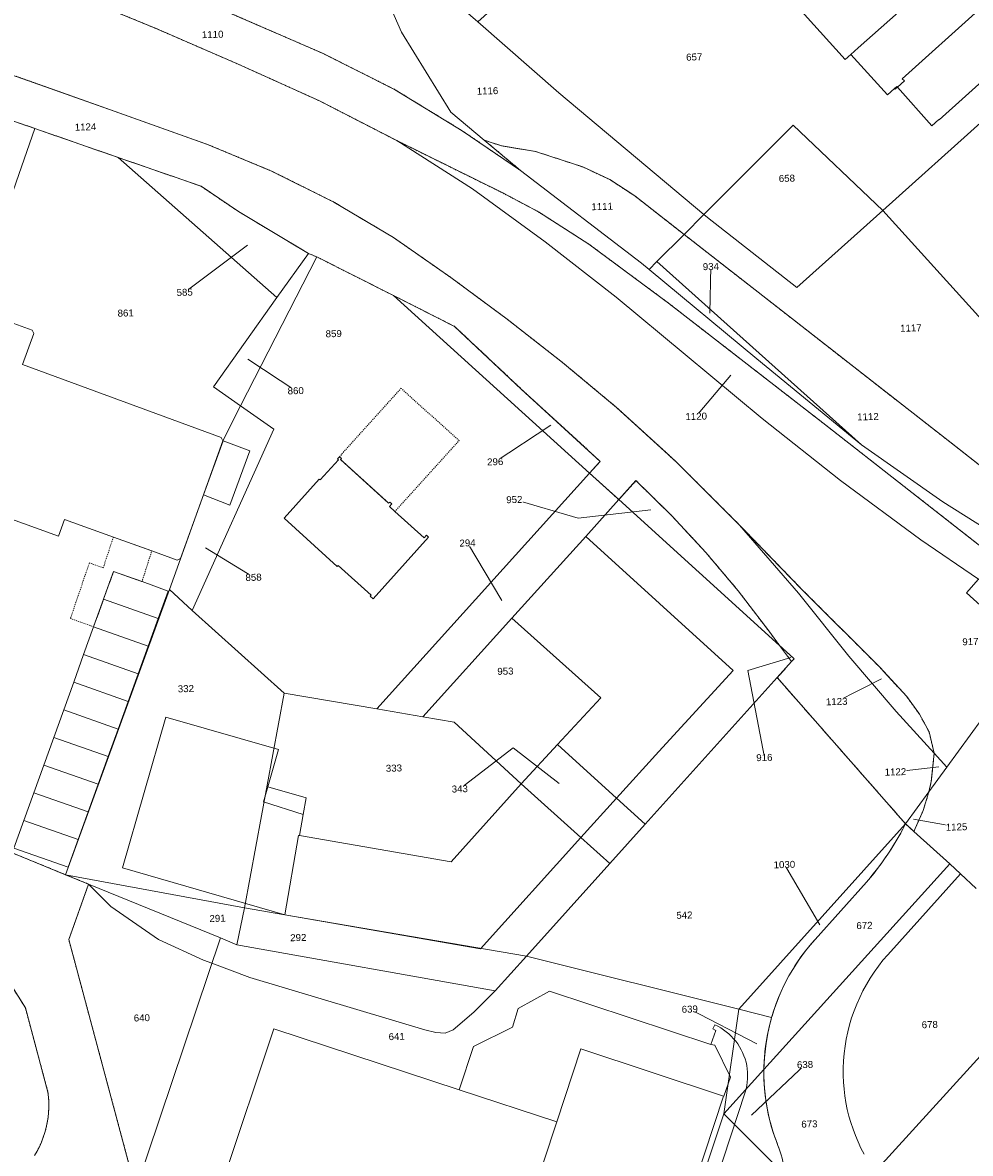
# Model space of a CAD drawing. Header units: millimetres. Extents: x -191 to 81095, y -508122 to 28741.
# Tile 19 of 251: x 4319 to 4415, y 9711 to 9825. Entities that reach past the tile are written whole.
import ezdxf

# ---------------------------------------------------------------- set-up
doc = ezdxf.new("R2010")
doc.units = ezdxf.units.MM
for name, pattern in [('VE22-087 DB - VST Hervest-Dorsten ALK VA2736$0$1', [0]), ('VE22-087 DB - VST Hervest-Dorsten ALK VA2736$0$2', [0.16, 0.06, -0.1]), ('VE22-087 DB - VST Hervest-Dorsten ALK VA2736$0$3', [0.26, 0.11, -0.15])]:
    doc.linetypes.add(name, pattern=pattern)
for name, color, linetype, lineweight in [('VE22-087 DB - VST Hervest-Dorsten ALK VA2736$0$AX_Bauteil', 7, 'VE22-087 DB - VST Hervest-Dorsten ALK VA2736$0$1', 18), ('VE22-087 DB - VST Hervest-Dorsten ALK VA2736$0$AX_Flurstueck', 9, 'VE22-087 DB - VST Hervest-Dorsten ALK VA2736$0$1', 18), ('VE22-087 DB - VST Hervest-Dorsten ALK VA2736$0$AX_Gebaeude', 7, 'VE22-087 DB - VST Hervest-Dorsten ALK VA2736$0$1', 18), ('VE22-087 DB - VST Hervest-Dorsten ALK VA2736$0$AX_IndustrieUndGewerbeflaeche', 7, 'VE22-087 DB - VST Hervest-Dorsten ALK VA2736$0$1', 18), ('VE22-087 DB - VST Hervest-Dorsten ALK VA2736$0$AX_Platz', 7, 'VE22-087 DB - VST Hervest-Dorsten ALK VA2736$0$1', 18), ('VE22-087 DB - VST Hervest-Dorsten ALK VA2736$0$AX_SonstigesBauwerkOderSonstigeEinrichtung', 7, 'VE22-087 DB - VST Hervest-Dorsten ALK VA2736$0$1', 18), ('VE22-087 DB - VST Hervest-Dorsten ALK VA2736$0$AX_SportFreizeitUndErholungsflaeche', 7, 'VE22-087 DB - VST Hervest-Dorsten ALK VA2736$0$1', 18), ('VE22-087 DB - VST Hervest-Dorsten ALK VA2736$0$AX_Strassenverkehr', 7, 'VE22-087 DB - VST Hervest-Dorsten ALK VA2736$0$1', 18), ('VE22-087 DB - VST Hervest-Dorsten ALK VA2736$0$AX_Vegetationsmerkmal', 7, 'VE22-087 DB - VST Hervest-Dorsten ALK VA2736$0$1', 18), ('VE22-087 DB - VST Hervest-Dorsten ALK VA2736$0$AX_Weg', 7, 'VE22-087 DB - VST Hervest-Dorsten ALK VA2736$0$1', 18), ('VE22-087 DB - VST Hervest-Dorsten ALK VA2736$0$AX_Wohnbauflaeche', 7, 'VE22-087 DB - VST Hervest-Dorsten ALK VA2736$0$1', 18), ('VE22-087 DB - VST Hervest-Dorsten ALK VA2736$0$Flurgrenzen', 9, 'VE22-087 DB - VST Hervest-Dorsten ALK VA2736$0$1', 18)]:
    doc.layers.add(name, color=color, linetype=linetype, lineweight=lineweight)
doc.layers.add('XREF ALK Kataster', color=251, linetype='Continuous')
doc.styles.add('VE22-087 DB - VST Hervest-Dorsten ALK VA2736$0$0', font='arial.ttf')

# ---------------------------------------------------------------- blocks, each defined once
blk = doc.blocks.new('VE22-087 DB - VST Hervest-Dorsten ALK VA2736')
at = {"layer": 'VE22-087 DB - VST Hervest-Dorsten ALK VA2736$0$AX_Bauteil', "color": 7, "linetype": 'VE22-087 DB - VST Hervest-Dorsten ALK VA2736$0$1', "lineweight": 13, "ltscale": 0.5}
blk.add_polyline3d([(4407.17, 9818.69, 0), (4406.95, 9818.49, 0), (4407.02, 9818.41, 0), (4407.24, 9818.61, 0)], close=True, dxfattribs=at)
at = {"layer": 'VE22-087 DB - VST Hervest-Dorsten ALK VA2736$0$AX_Flurstueck', "linetype": 'VE22-087 DB - VST Hervest-Dorsten ALK VA2736$0$1', "lineweight": 13, "ltscale": 0.5}
for points in [[(4298.11, 9826.74, 0), (4308.51, 9823.18, 0), (4317.94, 9819.88, 0), (4328.3, 9816.22, 0), (4337.71, 9812.85, 0), (4344.16, 9810.17, 0), (4350.44, 9807.04, 0), (4356.46, 9803.46, 0), (4362.23, 9799.44, 0), (4367.92, 9795.23, 0), (4373.49, 9790.87, 0), (4378.93, 9786.35, 0), (4384.89, 9780.91, 0), (4391.33, 9774.49, 0), (4397.62, 9768, 0), (4405.46, 9760.16, 0), (4408.18, 9757.2, 0), (4409.47, 9755.42, 0), (4410.43, 9753.64, 0), (4410.95, 9751.49, 0), (4412.23, 9750.08, 0), (4422.81, 9764.6, 0)], [(4420.12, 9762.3, 0), (4414.19, 9767.67, 0), (4415.43, 9769.04, 0), (4409.61, 9772.99, 0), (4401.52, 9778.97, 0), (4393.61, 9785.23, 0), (4385.86, 9791.67, 0), (4378.88, 9797.45, 0), (4371.74, 9803.04, 0), (4364.42, 9808.38, 0), (4356.77, 9813.24, 0), (4348.98, 9817.25, 0), (4340.78, 9820.95, 0), (4332.52, 9824.53, 0), (4325.35, 9827.51, 0)], [(4329.61, 9830.6, 0), (4349.28, 9822.05, 0), (4356.56, 9818.4, 0), (4363.36, 9814.24, 0), (4369.25, 9810.23, 0), (4365.6, 9813.28, 0), (4362.22, 9816.11, 0), (4357.26, 9824.16, 0), (4352.86, 9834.2, 0)], [(4325.35, 9827.51, 0), (4332.52, 9824.53, 0), (4340.78, 9820.95, 0), (4348.98, 9817.25, 0), (4356.77, 9813.24, 0), (4367.52, 9807.93, 0), (4371.06, 9806.06, 0), (4376.13, 9802.81, 0), (4384.18, 9796.85, 0), (4400.02, 9784.56, 0), (4415.82, 9772.21, 0)], [(4418.59, 9772.57, 0), (4411.82, 9776.82, 0), (4403.62, 9782.59, 0), (4393.06, 9791.23, 0), (4382.22, 9800.24, 0), (4381.43, 9800.9, 0), (4369.25, 9810.23, 0), (4363.36, 9814.24, 0), (4356.56, 9818.4, 0), (4349.28, 9822.05, 0), (4329.61, 9830.6, 0)], [(4310.98, 9817.7, 0), (4320.3, 9814.46, 0), (4328.69, 9811.54, 0), (4337.05, 9808.64, 0), (4340.83, 9806.08, 0), (4347.87, 9801.87, 0), (4348.71, 9801.52, 0), (4356.45, 9797.62, 0), (4362.61, 9794.51, 0), (4369.33, 9788.2, 0), (4377.29, 9780.91, 0), (4376.21, 9779.71, 0), (4379.15, 9777.05, 0), (4380.89, 9778.97, 0), (4384.5, 9775.43, 0), (4387.93, 9771.72, 0), (4391.19, 9767.87, 0), (4394.27, 9763.82, 0), (4395.36, 9762.36, 0), (4396.84, 9761.02, 0), (4396.58, 9760.73, 0), (4395.12, 9759.11, 0), (4408.07, 9744.37, 0), (4410.42, 9747.6, 0), (4410.66, 9748.64, 0), (4410.95, 9751.49, 0), (4407.12, 9755.7, 0), (4402.34, 9761.28, 0), (4397.28, 9767.61, 0), (4391.33, 9774.49, 0), (4384.89, 9780.91, 0), (4378.93, 9786.35, 0), (4373.49, 9790.87, 0), (4367.92, 9795.23, 0), (4362.23, 9799.44, 0), (4356.46, 9803.46, 0), (4350.44, 9807.04, 0), (4344.16, 9810.17, 0), (4337.71, 9812.85, 0), (4328.3, 9816.22, 0), (4317.94, 9819.88, 0)], [(4341.74, 9802.7, 0), (4335.4, 9797.95, 0)], [(4388.33, 9795.84, 0), (4388.44, 9800.55, 0)], [(4341.75, 9791.2, 0), (4346.59, 9788.03, 0)], [(4390.45, 9789.61, 0), (4386.96, 9785.45, 0)], [(4372.3, 9784.56, 0), (4366.69, 9780.87, 0)], [(4382.38, 9776.03, 0), (4375.05, 9775.2, 0), (4368.63, 9777.06, 0)], [(4337.49, 9772.18, 0), (4342.34, 9769.22, 0)], [(4367.38, 9766.87, 0), (4363.91, 9772.69, 0)], [(4422.81, 9764.6, 0), (4412.23, 9750.08, 0), (4410.42, 9747.6, 0), (4409.84, 9745.73, 0), (4408.91, 9743.61, 0), (4412.52, 9740.33, 0), (4413.61, 9739.32, 0), (4415.19, 9737.85, 0)], [(4396.49, 9761.13, 0), (4392.17, 9759.83, 0), (4393.83, 9751.06, 0)], [(4405.63, 9758.99, 0), (4401.12, 9756.7, 0)], [(4373.13, 9748.43, 0), (4368.52, 9752.04, 0), (4363.13, 9747.9, 0)], [(4411.4, 9750.11, 0), (4407.04, 9749.61, 0)], [(4408.86, 9744.84, 0), (4413.2, 9744.06, 0)], [(4330.32, 9708.08, 0), (4323.72, 9732.7, 0), (4325.71, 9738.3, 0), (4323.39, 9739.25, 0), (4311.38, 9744.16, 0), (4310.28, 9735.96, 0), (4313.92, 9734.44, 0), (4319.34, 9725.83, 0), (4321.62, 9717.32, 0), (4321.68, 9716.81, 0), (4321.71, 9716.3, 0), (4321.71, 9715.78, 0), (4321.68, 9715.27, 0), (4321.63, 9714.76, 0), (4321.55, 9714.26, 0), (4321.44, 9713.76, 0), (4321.31, 9713.26, 0), (4321.15, 9712.78, 0), (4320.96, 9712.3, 0), (4320.75, 9711.83, 0), (4320.52, 9711.38, 0), (4320.27, 9710.93, 0)], [(4403.89, 9711.08, 0), (4403.57, 9711.7, 0), (4403.28, 9712.32, 0), (4403.01, 9712.96, 0), (4402.77, 9713.6, 0), (4402.55, 9714.26, 0), (4402.36, 9714.92, 0), (4402.19, 9715.59, 0), (4402.05, 9716.27, 0), (4401.94, 9716.95, 0), (4401.86, 9717.64, 0), (4401.8, 9718.33, 0), (4401.77, 9719.02, 0), (4401.77, 9719.76, 0), (4401.81, 9720.49, 0), (4401.87, 9721.23, 0), (4401.96, 9721.96, 0), (4402.09, 9722.68, 0), (4402.24, 9723.4, 0), (4402.42, 9724.12, 0), (4402.63, 9724.82, 0), (4402.87, 9725.52, 0), (4403.14, 9726.21, 0), (4403.44, 9726.88, 0), (4403.77, 9727.54, 0), (4404.12, 9728.19, 0), (4404.5, 9728.82, 0), (4404.9, 9729.44, 0), (4405.33, 9730.04, 0), (4405.78, 9730.62, 0), (4406.26, 9731.18, 0), (4413.61, 9739.32, 0), (4412.52, 9740.33, 0), (4393.79, 9719.61, 0), (4393.79, 9718.95, 0), (4393.81, 9718.3, 0), (4393.85, 9717.65, 0), (4393.91, 9717, 0), (4394, 9716.35, 0), (4394.11, 9715.7, 0), (4394.24, 9715.06, 0), (4394.39, 9714.43, 0), (4394.56, 9713.8, 0), (4394.75, 9713.17, 0), (4394.97, 9712.55, 0), (4395.2, 9711.94, 0), (4395.32, 9711.63, 0), (4395.42, 9711.32, 0), (4395.52, 9711, 0)], [(4399.42, 9734.2, 0), (4395.85, 9740.27, 0)], [(4415.19, 9737.85, 0), (4413.61, 9739.32, 0), (4406.26, 9731.18, 0), (4405.78, 9730.62, 0), (4405.33, 9730.04, 0), (4404.9, 9729.44, 0), (4404.5, 9728.82, 0), (4404.12, 9728.19, 0), (4403.77, 9727.54, 0), (4403.44, 9726.88, 0), (4403.14, 9726.21, 0), (4402.87, 9725.52, 0), (4402.63, 9724.82, 0), (4402.42, 9724.12, 0), (4402.24, 9723.4, 0), (4402.09, 9722.68, 0), (4401.96, 9721.96, 0), (4401.87, 9721.23, 0), (4401.81, 9720.49, 0), (4401.77, 9719.76, 0), (4401.77, 9719.02, 0), (4401.8, 9718.33, 0), (4401.86, 9717.64, 0), (4401.94, 9716.95, 0), (4402.05, 9716.27, 0), (4402.19, 9715.59, 0), (4402.36, 9714.92, 0), (4402.55, 9714.26, 0), (4402.77, 9713.6, 0), (4403.01, 9712.96, 0), (4403.28, 9712.32, 0), (4403.57, 9711.7, 0), (4403.89, 9711.08, 0)], [(4404.99, 9709.33, 0), (4423.8, 9729.98, 0)], [(4320.27, 9710.93, 0), (4320.52, 9711.38, 0), (4320.75, 9711.83, 0), (4320.96, 9712.3, 0), (4321.15, 9712.78, 0), (4321.31, 9713.26, 0), (4321.44, 9713.76, 0), (4321.55, 9714.26, 0), (4321.63, 9714.76, 0), (4321.68, 9715.27, 0), (4321.71, 9715.78, 0), (4321.71, 9716.3, 0), (4321.68, 9716.81, 0), (4321.62, 9717.32, 0), (4319.34, 9725.83, 0), (4313.92, 9734.44, 0), (4310.28, 9735.96, 0), (4305.98, 9703.71, 0)], [(4375.7, 9672.93, 0), (4389.75, 9715.14, 0), (4391.25, 9725.7, 0), (4369.84, 9731.04, 0), (4366.69, 9727.54, 0), (4340.67, 9732.19, 0), (4339.01, 9732.87, 0), (4330.48, 9707.52, 0)], [(4393.07, 9722.2, 0), (4386.31, 9725.7, 0)], [(4392.52, 9715, 0), (4397.93, 9720.11, 0)], [(4395.87, 9709.03, 0), (4389.75, 9715.14, 0), (4375.7, 9672.93, 0)]]:
    blk.add_polyline3d(points, dxfattribs=at)
for points in [[(4385.98, 9844.09, 0), (4377.61, 9836.58, 0), (4364.95, 9825.21, 0), (4373.11, 9818.04, 0), (4387.74, 9805.8, 0), (4396.73, 9814.81, 0), (4405.76, 9806.2, 0), (4426.13, 9824.48, 0), (4410.69, 9842.44, 0), (4408.18, 9845.36, 0), (4406.82, 9848.87, 0), (4406.31, 9850.87, 0), (4394.23, 9851.5, 0)], [(4387.74, 9805.8, 0), (4373.11, 9818.04, 0), (4364.95, 9825.21, 0), (4360.26, 9829.32, 0), (4358.24, 9831.1, 0), (4355.43, 9833.69, 0), (4351.9, 9836.96, 0), (4352.86, 9834.2, 0), (4357.26, 9824.16, 0), (4362.22, 9816.11, 0), (4365.6, 9813.28, 0), (4367.34, 9812.71, 0), (4370.76, 9812.15, 0), (4375.54, 9810.58, 0), (4378.25, 9809.31, 0), (4380.77, 9807.66, 0), (4385.73, 9803.79, 0)], [(4436.61, 9812.75, 0), (4426.13, 9824.48, 0), (4405.76, 9806.2, 0), (4416.06, 9794.83, 0)], [(4294.33, 9771.75, 0), (4290.19, 9760.3, 0), (4287.81, 9753.74, 0), (4297.75, 9749.7, 0), (4320.3, 9814.46, 0), (4310.98, 9817.7, 0), (4306.76, 9806.07, 0)], [(4333.86, 9767.99, 0), (4339.25, 9782.98, 0), (4341.03, 9786.51, 0), (4338.29, 9788.43, 0), (4344.7, 9797.42, 0), (4328.69, 9811.54, 0), (4320.3, 9814.46, 0), (4297.75, 9749.7, 0), (4311.38, 9744.16, 0), (4323.39, 9739.25, 0)], [(4405.76, 9806.2, 0), (4396.73, 9814.81, 0), (4387.74, 9805.8, 0), (4388.1, 9805.49, 0), (4397.11, 9798.44, 0)], [(4417.52, 9767.62, 0), (4422.4, 9764.84, 0), (4422.81, 9764.6, 0), (4423.95, 9766.16, 0), (4421.4, 9767.97, 0), (4415.82, 9772.21, 0), (4400.02, 9784.56, 0), (4384.18, 9796.85, 0), (4376.13, 9802.81, 0), (4371.06, 9806.06, 0), (4367.52, 9807.93, 0), (4356.77, 9813.24, 0), (4364.42, 9808.38, 0), (4371.74, 9803.04, 0), (4378.88, 9797.45, 0), (4385.86, 9791.67, 0), (4393.61, 9785.23, 0), (4401.52, 9778.97, 0), (4409.61, 9772.99, 0), (4415.43, 9769.04, 0)], [(4375.54, 9810.58, 0), (4370.76, 9812.15, 0), (4367.34, 9812.71, 0), (4365.6, 9813.28, 0), (4369.25, 9810.23, 0), (4381.43, 9800.9, 0), (4382.22, 9800.24, 0), (4383, 9801.05, 0), (4385.73, 9803.79, 0), (4380.77, 9807.66, 0), (4378.25, 9809.31, 0)], [(4340.83, 9806.08, 0), (4337.05, 9808.64, 0), (4328.69, 9811.54, 0), (4344.7, 9797.42, 0), (4347.87, 9801.87, 0)], [(4427.64, 9782.04, 0), (4416.06, 9794.83, 0), (4405.76, 9806.2, 0), (4397.11, 9798.44, 0), (4388.1, 9805.49, 0), (4387.74, 9805.8, 0), (4385.73, 9803.79, 0), (4396.57, 9795.33, 0), (4412.35, 9783.01, 0), (4416.29, 9779.93, 0), (4419.34, 9777.32, 0), (4421.18, 9775.41, 0), (4423.44, 9777.89, 0)], [(4412.35, 9783.01, 0), (4396.57, 9795.33, 0), (4385.73, 9803.79, 0), (4383, 9801.05, 0), (4403.62, 9782.59, 0), (4411.82, 9776.82, 0), (4418.59, 9772.57, 0), (4421.18, 9775.41, 0), (4419.34, 9777.32, 0), (4416.29, 9779.93, 0)], [(4347.87, 9801.87, 0), (4344.7, 9797.42, 0), (4338.29, 9788.43, 0), (4341.03, 9786.51, 0), (4348.71, 9801.52, 0)], [(4356.45, 9797.62, 0), (4348.71, 9801.52, 0), (4341.03, 9786.51, 0), (4344.39, 9784.14, 0), (4336.15, 9765.88, 0), (4345.42, 9757.56, 0), (4354.77, 9755.96, 0), (4376.21, 9779.71, 0)], [(4403.62, 9782.59, 0), (4383, 9801.05, 0), (4382.22, 9800.24, 0), (4393.06, 9791.23, 0)], [(4369.33, 9788.2, 0), (4362.61, 9794.51, 0), (4356.45, 9797.62, 0), (4376.21, 9779.71, 0), (4377.29, 9780.91, 0)], [(4341.03, 9786.51, 0), (4339.25, 9782.98, 0), (4333.86, 9767.99, 0), (4336.15, 9765.88, 0), (4344.39, 9784.14, 0)], [(4375.82, 9773.35, 0), (4379.15, 9777.05, 0), (4376.21, 9779.71, 0), (4354.77, 9755.96, 0), (4359.42, 9755.15, 0), (4368.39, 9765.11, 0)], [(4384.5, 9775.43, 0), (4380.89, 9778.97, 0), (4379.15, 9777.05, 0), (4395.36, 9762.36, 0), (4394.27, 9763.82, 0), (4391.19, 9767.87, 0), (4387.93, 9771.72, 0)], [(4369.33, 9748.41, 0), (4372.99, 9752.38, 0), (4378.94, 9746.97, 0), (4381.83, 9744.35, 0), (4395.12, 9759.11, 0), (4396.58, 9760.73, 0), (4395.36, 9762.36, 0), (4379.15, 9777.05, 0), (4375.82, 9773.35, 0), (4368.39, 9765.11, 0), (4359.42, 9755.15, 0), (4362.57, 9754.61, 0)], [(4410.95, 9751.49, 0), (4410.43, 9753.64, 0), (4409.47, 9755.42, 0), (4408.18, 9757.2, 0), (4405.46, 9760.16, 0), (4397.62, 9768, 0), (4391.33, 9774.49, 0), (4397.28, 9767.61, 0), (4402.34, 9761.28, 0), (4407.12, 9755.7, 0)], [(4417.52, 9767.62, 0), (4415.43, 9769.04, 0), (4414.19, 9767.67, 0), (4420.12, 9762.3, 0), (4422.4, 9764.84, 0)], [(4336.15, 9765.88, 0), (4333.86, 9767.99, 0), (4323.39, 9739.25, 0), (4341.43, 9735.91, 0), (4345.42, 9757.56, 0)], [(4396.84, 9761.02, 0), (4395.36, 9762.36, 0), (4396.58, 9760.73, 0)], [(4381.83, 9744.35, 0), (4378.25, 9740.36, 0), (4369.84, 9731.04, 0), (4391.25, 9725.7, 0), (4408.07, 9744.37, 0), (4395.12, 9759.11, 0)], [(4345.42, 9757.56, 0), (4341.43, 9735.91, 0), (4345.49, 9735.21, 0), (4369.84, 9731.04, 0), (4378.25, 9740.36, 0), (4375.34, 9742.98, 0), (4369.33, 9748.41, 0), (4362.57, 9754.61, 0), (4359.42, 9755.15, 0), (4354.77, 9755.96, 0)], [(4378.94, 9746.97, 0), (4372.99, 9752.38, 0), (4369.33, 9748.41, 0), (4375.34, 9742.98, 0), (4378.25, 9740.36, 0), (4381.83, 9744.35, 0)], [(4410.95, 9751.49, 0), (4410.66, 9748.64, 0), (4410.42, 9747.6, 0), (4412.23, 9750.08, 0)], [(4410.42, 9747.6, 0), (4408.07, 9744.37, 0), (4408.91, 9743.61, 0), (4409.84, 9745.73, 0)], [(4406.28, 9741.32, 0), (4406.6, 9741.81, 0), (4406.92, 9742.31, 0), (4407.22, 9742.82, 0), (4407.52, 9743.33, 0), (4407.8, 9743.85, 0), (4408.07, 9744.37, 0), (4391.25, 9725.7, 0), (4394.56, 9724.87, 0), (4394.79, 9725.59, 0), (4395.04, 9726.3, 0), (4395.32, 9727.01, 0), (4395.62, 9727.7, 0), (4395.95, 9728.38, 0), (4396.31, 9729.04, 0), (4396.69, 9729.7, 0), (4397.09, 9730.34, 0), (4397.52, 9730.96, 0), (4397.97, 9731.56, 0), (4398.44, 9732.15, 0), (4398.94, 9732.72, 0), (4404.14, 9738.5, 0), (4404.52, 9738.96, 0), (4404.89, 9739.41, 0), (4405.25, 9739.88, 0), (4405.6, 9740.35, 0), (4405.94, 9740.83, 0)], [(4398.94, 9732.72, 0), (4398.44, 9732.15, 0), (4397.97, 9731.56, 0), (4397.52, 9730.96, 0), (4397.09, 9730.34, 0), (4396.69, 9729.7, 0), (4396.31, 9729.04, 0), (4395.95, 9728.38, 0), (4395.62, 9727.7, 0), (4395.32, 9727.01, 0), (4395.04, 9726.3, 0), (4394.79, 9725.59, 0), (4394.56, 9724.87, 0), (4394.41, 9724.3, 0), (4394.27, 9723.72, 0), (4394.15, 9723.14, 0), (4394.05, 9722.56, 0), (4393.96, 9721.97, 0), (4393.89, 9721.38, 0), (4393.84, 9720.79, 0), (4393.81, 9720.2, 0), (4393.79, 9719.61, 0), (4412.52, 9740.33, 0), (4408.91, 9743.61, 0), (4408.07, 9744.37, 0), (4407.8, 9743.85, 0), (4407.52, 9743.33, 0), (4407.22, 9742.82, 0), (4406.92, 9742.31, 0), (4406.6, 9741.81, 0), (4406.28, 9741.32, 0), (4405.94, 9740.83, 0), (4405.6, 9740.35, 0), (4405.25, 9739.88, 0), (4404.89, 9739.41, 0), (4404.52, 9738.96, 0), (4404.14, 9738.5, 0)], [(4325.71, 9738.3, 0), (4339.01, 9732.87, 0), (4340.67, 9732.19, 0), (4341.43, 9735.91, 0), (4323.39, 9739.25, 0)], [(4339.01, 9732.87, 0), (4325.71, 9738.3, 0), (4323.72, 9732.7, 0), (4330.32, 9708.08, 0), (4330.37, 9707.89, 0), (4330.43, 9707.71, 0), (4330.48, 9707.52, 0)], [(4345.49, 9735.21, 0), (4341.43, 9735.91, 0), (4340.67, 9732.19, 0), (4366.69, 9727.54, 0), (4369.84, 9731.04, 0)], [(4433.06, 9721.6, 0), (4429.99, 9724.35, 0), (4423.8, 9729.98, 0), (4404.99, 9709.33, 0), (4405.27, 9708.94, 0), (4405.57, 9708.57, 0), (4405.87, 9708.2, 0), (4406.18, 9707.84, 0), (4406.5, 9707.48, 0), (4406.83, 9707.14, 0), (4416.31, 9697.58, 0), (4435.99, 9718.92, 0), (4433.76, 9720.97, 0)], [(4394.56, 9724.87, 0), (4391.25, 9725.7, 0), (4389.75, 9715.14, 0), (4393.79, 9719.61, 0), (4393.81, 9720.2, 0), (4393.84, 9720.79, 0), (4393.89, 9721.38, 0), (4393.96, 9721.97, 0), (4394.05, 9722.56, 0), (4394.15, 9723.14, 0), (4394.27, 9723.72, 0), (4394.41, 9724.3, 0)], [(4395.87, 9709.03, 0), (4395.84, 9709.36, 0), (4395.8, 9709.7, 0), (4395.75, 9710.02, 0), (4395.68, 9710.35, 0), (4395.61, 9710.68, 0), (4395.52, 9711, 0), (4395.42, 9711.32, 0), (4395.32, 9711.63, 0), (4395.2, 9711.94, 0), (4394.97, 9712.55, 0), (4394.75, 9713.17, 0), (4394.56, 9713.8, 0), (4394.39, 9714.43, 0), (4394.24, 9715.06, 0), (4394.11, 9715.7, 0), (4394, 9716.35, 0), (4393.91, 9717, 0), (4393.85, 9717.65, 0), (4393.81, 9718.3, 0), (4393.79, 9718.95, 0), (4393.79, 9719.61, 0), (4389.75, 9715.14, 0)]]:
    blk.add_polyline3d(points, close=True, dxfattribs=at)
at = {"layer": 'VE22-087 DB - VST Hervest-Dorsten ALK VA2736$0$AX_Gebaeude', "color": 7, "linetype": 'VE22-087 DB - VST Hervest-Dorsten ALK VA2736$0$1', "lineweight": 13, "ltscale": 0.5}
for points in [[(4406.32, 9834.84, 0), (4403.77, 9837.69, 0), (4394.72, 9829.49, 0), (4401.99, 9821.41, 0), (4402.56, 9821.93, 0), (4403.29, 9822.59, 0), (4411.1, 9829.55, 0), (4410.89, 9829.78, 0), (4408.43, 9832.5, 0), (4412.32, 9836.03, 0), (4411.05, 9837.44, 0), (4409.32, 9837.54, 0)], [(4406.95, 9818.49, 0), (4407.02, 9818.41, 0), (4407.24, 9818.61, 0), (4407.94, 9819.25, 0), (4407.73, 9819.48, 0), (4415.43, 9826.39, 0), (4415.22, 9826.63, 0), (4411.71, 9830.52, 0), (4410.89, 9829.78, 0), (4411.1, 9829.55, 0), (4403.29, 9822.59, 0), (4402.56, 9821.93, 0), (4406.23, 9817.85, 0)], [(4407.94, 9819.25, 0), (4407.24, 9818.61, 0), (4410.72, 9814.72, 0), (4411.42, 9815.36, 0), (4411.46, 9815.32, 0), (4420.07, 9823.1, 0), (4416.14, 9827.45, 0), (4415.22, 9826.63, 0), (4415.43, 9826.39, 0), (4407.73, 9819.48, 0)], [(4339.27, 9782.97, 0), (4337.29, 9777.52, 0), (4339.95, 9776.49, 0), (4341.95, 9781.98, 0)], [(4351.22, 9781.19, 0), (4351, 9781.38, 0), (4350.79, 9781.15, 0), (4350.89, 9781.07, 0), (4349.06, 9779.04, 0), (4348.97, 9779.12, 0), (4345.42, 9775.17, 0), (4350.78, 9770.3, 0), (4350.88, 9770.41, 0), (4354.18, 9767.42, 0), (4354.09, 9767.31, 0), (4354.39, 9767.04, 0), (4359.98, 9773.28, 0), (4359.77, 9773.46, 0), (4359.53, 9773.19, 0), (4356.59, 9775.85, 0), (4356.04, 9776.35, 0), (4356.28, 9776.62, 0), (4356.07, 9776.81, 0), (4355.96, 9776.7, 0), (4351.12, 9781.1, 0)], [(4333.72, 9767.84, 0), (4331.1, 9768.79, 0), (4328.23, 9769.82, 0), (4327.23, 9767.03, 0), (4332.71, 9765.06, 0)], [(4327.23, 9767.03, 0), (4326.22, 9764.24, 0), (4331.71, 9762.29, 0), (4332.71, 9765.06, 0)], [(4326.22, 9764.24, 0), (4325.21, 9761.45, 0), (4330.7, 9759.51, 0), (4331.71, 9762.29, 0)], [(4325.21, 9761.45, 0), (4324.21, 9758.65, 0), (4329.69, 9756.72, 0), (4330.7, 9759.51, 0)], [(4324.21, 9758.65, 0), (4323.21, 9755.87, 0), (4328.69, 9753.93, 0), (4329.69, 9756.72, 0)], [(4323.21, 9755.87, 0), (4322.2, 9753.08, 0), (4327.68, 9751.15, 0), (4328.69, 9753.93, 0)], [(4322.2, 9753.08, 0), (4321.19, 9750.29, 0), (4326.67, 9748.37, 0), (4327.68, 9751.15, 0)], [(4372.99, 9752.38, 0), (4369.33, 9748.41, 0), (4375.34, 9742.98, 0), (4378.94, 9746.97, 0)], [(4321.19, 9750.29, 0), (4320.19, 9747.5, 0), (4325.67, 9745.59, 0), (4326.67, 9748.37, 0)], [(4320.19, 9747.5, 0), (4319.18, 9744.71, 0), (4324.66, 9742.81, 0), (4325.67, 9745.59, 0)], [(4343.78, 9748.09, 0), (4343.34, 9746.58, 0), (4347.33, 9745.3, 0), (4347.63, 9747.01, 0)], [(4319.18, 9744.71, 0), (4318.17, 9741.92, 0), (4323.65, 9740.02, 0), (4324.66, 9742.81, 0)], [(4372.92, 9714.35, 0), (4368.95, 9702.33, 0), (4366.75, 9695.67, 0), (4362.65, 9683.27, 0), (4377.14, 9678.4, 0), (4377.43, 9679.27, 0), (4377.31, 9679.31, 0), (4389.7, 9716.93, 0), (4375.33, 9721.71, 0)]]:
    blk.add_polyline3d(points, close=True, dxfattribs=at)
blk.add_polyline3d([(4388.94, 9708.33, 0), (4391.9, 9717.33, 0), (4391.99, 9717.66, 0), (4392.06, 9717.99, 0), (4392.1, 9718.33, 0), (4392.13, 9718.67, 0), (4392.14, 9719.01, 0), (4392.13, 9719.35, 0), (4392.1, 9719.68, 0), (4392.05, 9720.02, 0), (4391.98, 9720.35, 0), (4391.88, 9720.68, 0), (4391.77, 9721, 0), (4391.64, 9721.31, 0), (4391.5, 9721.61, 0), (4391.33, 9721.91, 0), (4391.15, 9722.19, 0), (4390.94, 9722.46, 0), (4390.73, 9722.72, 0), (4390.5, 9722.97, 0), (4390.25, 9723.2, 0), (4389.99, 9723.42, 0), (4389.72, 9723.62, 0), (4389.44, 9723.81, 0), (4389.15, 9723.98, 0), (4388.85, 9724.13, 0), (4388.64, 9723.7, 0), (4388.93, 9723.56, 0), (4388.43, 9722.14, 0), (4388.83, 9722.06, 0), (4390.43, 9718.84, 0), (4389.76, 9716.91, 0), (4389.7, 9716.93, 0), (4377.31, 9679.31, 0)], dxfattribs=at)
at = {"layer": 'VE22-087 DB - VST Hervest-Dorsten ALK VA2736$0$AX_Platz', "color": 254, "linetype": 'VE22-087 DB - VST Hervest-Dorsten ALK VA2736$0$1', "lineweight": 13, "ltscale": 0.5, "true_color": 0xd9ffd9}
blk.add_polyline3d([(4387.93, 9771.72, 0), (4384.5, 9775.43, 0), (4380.89, 9778.97, 0), (4379.15, 9777.05, 0), (4395.36, 9762.36, 0), (4394.27, 9763.82, 0), (4391.19, 9767.87, 0)], close=True, dxfattribs=at)
at = {"layer": 'VE22-087 DB - VST Hervest-Dorsten ALK VA2736$0$AX_SonstigesBauwerkOderSonstigeEinrichtung', "color": 7, "linetype": 'VE22-087 DB - VST Hervest-Dorsten ALK VA2736$0$3', "lineweight": 13, "ltscale": 0.5}
for points in [[(4357.21, 9788.28, 0), (4351, 9781.38, 0), (4351.22, 9781.19, 0), (4351.12, 9781.1, 0), (4355.96, 9776.7, 0), (4356.07, 9776.81, 0), (4356.28, 9776.62, 0), (4356.04, 9776.35, 0), (4356.59, 9775.85, 0), (4363.05, 9783, 0)], [(4328.21, 9773.28, 0), (4327.19, 9770.18, 0), (4325.79, 9770.68, 0), (4323.88, 9765.07, 0), (4326.22, 9764.24, 0), (4327.23, 9767.03, 0), (4328.23, 9769.82, 0), (4331.1, 9768.79, 0), (4332.08, 9771.88, 0)]]:
    blk.add_polyline3d(points, close=True, dxfattribs=at)
at = {"layer": 'VE22-087 DB - VST Hervest-Dorsten ALK VA2736$0$AX_Weg', "color": 7, "linetype": 'VE22-087 DB - VST Hervest-Dorsten ALK VA2736$0$2', "lineweight": 13, "ltscale": 0.5}
blk.add_polyline3d([(4396.84, 9761.02, 0), (4395.36, 9762.36, 0), (4396.58, 9760.73, 0)], close=True, dxfattribs=at)
at = {"layer": 'VE22-087 DB - VST Hervest-Dorsten ALK VA2736$0$AX_Flurstueck', "char_height": 0.7, "attachment_point": 2, "rotation": 1.5894, "style": 'VE22-087 DB - VST Hervest-Dorsten ALK VA2736$0$0', "bg_fill": 3, "box_fill_scale": 1, "bg_fill_color": 256, "bg_fill_transparency": 0}
for s, insert in [('1110', (4338.21, 9824.29)), ('657', (4386.75, 9822.02)), ('1116', (4365.91, 9818.6)), ('1124', (4325.39, 9814.97)), ('658', (4396.09, 9809.79)), ('1111', (4377.47, 9806.95)), ('934', (4388.43, 9800.9)), ('585', (4335.39, 9798.3)), ('861', (4329.44, 9796.21)), ('859', (4350.41, 9794.13)), ('1117', (4408.59, 9794.7)), ('860', (4346.58, 9788.38)), ('1120', (4386.95, 9785.8)), ('1112', (4404.26, 9785.76)), ('296', (4366.69, 9781.22)), ('952', (4368.62, 9777.41)), ('294', (4363.9, 9773.04)), ('858', (4342.33, 9769.57)), ('917', (4414.59, 9763.09)), ('953', (4367.72, 9760.11)), ('332', (4335.51, 9758.35)), ('1123', (4401.11, 9757.05)), ('916', (4393.82, 9751.41)), ('333', (4356.48, 9750.34)), ('1122', (4407.03, 9749.96)), ('343', (4363.12, 9748.25)), ('1125', (4413.19, 9744.41)), ('1030', (4395.84, 9740.62)), ('291', (4338.7, 9735.2)), ('542', (4385.76, 9735.52)), ('672', (4403.91, 9734.48)), ('292', (4346.84, 9733.26)), ('639', (4386.3, 9726.05)), ('640', (4331.07, 9725.17)), ('678', (4410.49, 9724.49)), ('641', (4356.76, 9723.29)), ('638', (4397.92, 9720.46)), ('673', (4398.36, 9714.47))]:
    blk.add_mtext(s, dxfattribs=dict(at, insert=insert))
at = {"layer": 'VE22-087 DB - VST Hervest-Dorsten ALK VA2736$0$AX_Gebaeude', "color": 7, "linetype": 'VE22-087 DB - VST Hervest-Dorsten ALK VA2736$0$1', "lineweight": 13, "ltscale": 0.5}
blk.add_polyline3d([(4311.7, 9777.34, 0), (4322.69, 9773.37, 0), (4323.3, 9775.06, 0), (4328.21, 9773.28, 0), (4332.08, 9771.88, 0), (4334.63, 9770.95, 0), (4334.98, 9771.12, 0), (4337.29, 9777.52, 0), (4339.25, 9782.98, 0), (4339.08, 9783.33, 0), (4319.04, 9790.66, 0), (4320.18, 9793.79, 0), (4320.02, 9794.14, 0), (4315.2, 9795.87, 0)], dxfattribs=at)
for points in [[(4377.34, 9757.09, 0), (4372.99, 9752.38, 0), (4378.94, 9746.97, 0), (4383.19, 9751.68, 0), (4390.68, 9759.84, 0), (4375.82, 9773.35, 0), (4368.39, 9765.11, 0)], [(4344.86, 9751.85, 0), (4333.5, 9755.11, 0), (4329.12, 9739.94, 0), (4345.49, 9735.21, 0), (4346.88, 9743.21, 0), (4346.96, 9743.2, 0), (4347.33, 9745.3, 0), (4343.34, 9746.58, 0), (4343.78, 9748.09, 0)], [(4362.25, 9740.56, 0), (4346.96, 9743.2, 0), (4346.88, 9743.21, 0), (4345.49, 9735.21, 0), (4365.23, 9731.78, 0), (4375.34, 9742.98, 0), (4369.33, 9748.41, 0)], [(4368.45, 9723.87, 0), (4364.51, 9721.93, 0), (4363.08, 9717.58, 0), (4372.92, 9714.35, 0), (4375.33, 9721.71, 0), (4389.7, 9716.93, 0), (4389.76, 9716.91, 0), (4390.43, 9718.84, 0), (4388.83, 9722.06, 0), (4388.43, 9722.14, 0), (4372.16, 9727.51, 0), (4369.01, 9725.77, 0)], [(4357.8, 9685.04, 0), (4357.75, 9684.92, 0), (4362.65, 9683.27, 0), (4366.75, 9695.67, 0), (4368.95, 9702.33, 0), (4372.92, 9714.35, 0), (4363.08, 9717.58, 0), (4344.4, 9723.71, 0), (4334.11, 9692.93, 0), (4349.06, 9687.96, 0)]]:
    blk.add_polyline3d(points, close=True, dxfattribs=at)
at = {"layer": 'VE22-087 DB - VST Hervest-Dorsten ALK VA2736$0$AX_IndustrieUndGewerbeflaeche', "color": 253, "linetype": 'VE22-087 DB - VST Hervest-Dorsten ALK VA2736$0$1', "lineweight": 13, "ltscale": 0.5, "true_color": 0x999999}
for points in [[(4347.87, 9801.87, 0), (4340.83, 9806.08, 0), (4337.05, 9808.64, 0), (4328.69, 9811.54, 0), (4320.3, 9814.46, 0), (4310.98, 9817.7, 0), (4306.76, 9806.07, 0), (4294.33, 9771.75, 0), (4290.19, 9760.3, 0), (4287.81, 9753.74, 0), (4297.75, 9749.7, 0), (4311.38, 9744.16, 0), (4323.39, 9739.25, 0), (4333.86, 9767.99, 0), (4339.25, 9782.98, 0), (4341.03, 9786.51, 0), (4348.71, 9801.52, 0)], [(4376.21, 9779.71, 0), (4356.45, 9797.62, 0), (4348.71, 9801.52, 0), (4341.03, 9786.51, 0), (4339.25, 9782.98, 0), (4333.86, 9767.99, 0), (4336.15, 9765.88, 0), (4345.42, 9757.56, 0), (4354.77, 9755.96, 0)], [(4375.82, 9773.35, 0), (4379.15, 9777.05, 0), (4376.21, 9779.71, 0), (4354.77, 9755.96, 0), (4359.42, 9755.15, 0), (4368.39, 9765.11, 0)], [(4354.77, 9755.96, 0), (4345.42, 9757.56, 0), (4336.15, 9765.88, 0), (4333.86, 9767.99, 0), (4323.39, 9739.25, 0), (4325.71, 9738.3, 0), (4339.01, 9732.87, 0), (4340.67, 9732.19, 0), (4366.69, 9727.54, 0), (4369.84, 9731.04, 0), (4378.25, 9740.36, 0), (4375.34, 9742.98, 0), (4369.33, 9748.41, 0), (4362.57, 9754.61, 0), (4359.42, 9755.15, 0)]]:
    blk.add_polyline3d(points, close=True, dxfattribs=at)
for points in [[(4415.19, 9737.85, 0), (4413.61, 9739.32, 0), (4412.52, 9740.33, 0), (4408.91, 9743.61, 0), (4408.07, 9744.37, 0), (4407.8, 9743.85, 0), (4407.52, 9743.33, 0), (4407.22, 9742.82, 0), (4406.92, 9742.31, 0), (4406.6, 9741.81, 0), (4406.28, 9741.32, 0), (4405.94, 9740.83, 0), (4405.6, 9740.35, 0), (4405.25, 9739.88, 0), (4404.89, 9739.41, 0), (4404.52, 9738.96, 0), (4404.14, 9738.5, 0), (4398.94, 9732.72, 0), (4398.44, 9732.15, 0), (4397.97, 9731.56, 0), (4397.52, 9730.96, 0), (4397.09, 9730.34, 0), (4396.69, 9729.7, 0), (4396.31, 9729.04, 0), (4395.95, 9728.38, 0), (4395.62, 9727.7, 0), (4395.32, 9727.01, 0), (4395.04, 9726.3, 0), (4394.79, 9725.59, 0), (4394.56, 9724.87, 0), (4394.41, 9724.3, 0), (4394.27, 9723.72, 0), (4394.15, 9723.14, 0), (4394.05, 9722.56, 0), (4393.96, 9721.97, 0), (4393.89, 9721.38, 0), (4393.84, 9720.79, 0), (4393.81, 9720.2, 0), (4393.79, 9719.61, 0), (4393.79, 9718.95, 0), (4393.81, 9718.3, 0), (4393.85, 9717.65, 0), (4393.91, 9717, 0), (4394, 9716.35, 0), (4394.11, 9715.7, 0), (4394.24, 9715.06, 0), (4394.39, 9714.43, 0), (4394.56, 9713.8, 0), (4394.75, 9713.17, 0), (4394.97, 9712.55, 0), (4395.2, 9711.94, 0), (4395.32, 9711.63, 0), (4395.42, 9711.32, 0), (4395.52, 9711, 0)], [(4395.52, 9711, 0), (4395.42, 9711.32, 0), (4395.32, 9711.63, 0), (4395.2, 9711.94, 0), (4394.97, 9712.55, 0), (4394.75, 9713.17, 0), (4394.56, 9713.8, 0), (4394.39, 9714.43, 0), (4394.24, 9715.06, 0), (4394.11, 9715.7, 0), (4394, 9716.35, 0), (4393.91, 9717, 0), (4393.85, 9717.65, 0), (4393.81, 9718.3, 0), (4393.79, 9718.95, 0), (4393.79, 9719.61, 0), (4393.81, 9720.2, 0), (4393.84, 9720.79, 0), (4393.89, 9721.38, 0), (4393.96, 9721.97, 0), (4394.05, 9722.56, 0), (4394.15, 9723.14, 0), (4394.27, 9723.72, 0), (4394.41, 9724.3, 0), (4394.56, 9724.87, 0), (4391.25, 9725.7, 0), (4369.84, 9731.04, 0), (4366.69, 9727.54, 0), (4340.67, 9732.19, 0), (4339.01, 9732.87, 0), (4325.71, 9738.3, 0), (4323.72, 9732.7, 0), (4330.32, 9708.08, 0)]]:
    blk.add_polyline3d(points, dxfattribs=at)
at = {"layer": 'VE22-087 DB - VST Hervest-Dorsten ALK VA2736$0$AX_Platz', "color": 254, "linetype": 'VE22-087 DB - VST Hervest-Dorsten ALK VA2736$0$1', "lineweight": 13, "ltscale": 0.5, "true_color": 0xd9ffd9}
blk.add_polyline3d([(4395.12, 9759.11, 0), (4381.83, 9744.35, 0), (4378.25, 9740.36, 0), (4369.84, 9731.04, 0), (4391.25, 9725.7, 0), (4394.56, 9724.87, 0), (4394.79, 9725.59, 0), (4395.04, 9726.3, 0), (4395.32, 9727.01, 0), (4395.62, 9727.7, 0), (4395.95, 9728.38, 0), (4396.31, 9729.04, 0), (4396.69, 9729.7, 0), (4397.09, 9730.34, 0), (4397.52, 9730.96, 0), (4397.97, 9731.56, 0), (4398.44, 9732.15, 0), (4398.94, 9732.72, 0), (4404.14, 9738.5, 0), (4404.52, 9738.96, 0), (4404.89, 9739.41, 0), (4405.25, 9739.88, 0), (4405.6, 9740.35, 0), (4405.94, 9740.83, 0), (4406.28, 9741.32, 0), (4406.6, 9741.81, 0), (4406.92, 9742.31, 0), (4407.22, 9742.82, 0), (4407.52, 9743.33, 0), (4407.8, 9743.85, 0), (4408.07, 9744.37, 0)], close=True, dxfattribs=at)
at = {"layer": 'VE22-087 DB - VST Hervest-Dorsten ALK VA2736$0$AX_SportFreizeitUndErholungsflaeche', "color": 253, "linetype": 'VE22-087 DB - VST Hervest-Dorsten ALK VA2736$0$1', "lineweight": 13, "ltscale": 0.5, "true_color": 0x999999}
blk.add_polyline3d([(4416.06, 9794.83, 0), (4405.76, 9806.2, 0), (4396.73, 9814.81, 0), (4387.74, 9805.8, 0), (4373.11, 9818.04, 0), (4364.95, 9825.21, 0), (4360.26, 9829.32, 0), (4358.24, 9831.1, 0), (4355.43, 9833.69, 0), (4351.9, 9836.96, 0), (4352.86, 9834.2, 0), (4357.26, 9824.16, 0), (4362.22, 9816.11, 0), (4365.6, 9813.28, 0), (4367.34, 9812.71, 0), (4370.76, 9812.15, 0), (4375.54, 9810.58, 0), (4378.25, 9809.31, 0), (4380.77, 9807.66, 0), (4385.73, 9803.79, 0), (4396.57, 9795.33, 0), (4412.35, 9783.01, 0), (4416.29, 9779.93, 0)], dxfattribs=at)
at = {"layer": 'VE22-087 DB - VST Hervest-Dorsten ALK VA2736$0$AX_Strassenverkehr', "color": 253, "linetype": 'VE22-087 DB - VST Hervest-Dorsten ALK VA2736$0$1', "lineweight": 13, "ltscale": 0.5, "true_color": 0x999999}
for points in [[(4298.11, 9826.74, 0), (4308.51, 9823.18, 0), (4317.94, 9819.88, 0), (4328.3, 9816.22, 0), (4337.71, 9812.85, 0), (4344.16, 9810.17, 0), (4350.44, 9807.04, 0), (4356.46, 9803.46, 0), (4362.23, 9799.44, 0), (4367.92, 9795.23, 0), (4373.49, 9790.87, 0), (4378.93, 9786.35, 0), (4384.89, 9780.91, 0), (4391.33, 9774.49, 0), (4397.62, 9768, 0), (4405.46, 9760.16, 0), (4408.18, 9757.2, 0), (4409.47, 9755.42, 0), (4410.43, 9753.64, 0), (4410.95, 9751.49, 0), (4410.66, 9748.64, 0), (4410.42, 9747.6, 0), (4412.23, 9750.08, 0), (4422.81, 9764.6, 0)], [(4415.82, 9772.21, 0), (4400.02, 9784.56, 0), (4384.18, 9796.85, 0), (4376.13, 9802.81, 0), (4371.06, 9806.06, 0), (4367.52, 9807.93, 0), (4356.77, 9813.24, 0), (4348.98, 9817.25, 0), (4340.78, 9820.95, 0), (4332.52, 9824.53, 0), (4325.35, 9827.51, 0)], [(4329.61, 9830.6, 0), (4349.28, 9822.05, 0), (4356.56, 9818.4, 0), (4363.36, 9814.24, 0), (4369.25, 9810.23, 0), (4365.6, 9813.28, 0), (4362.22, 9816.11, 0), (4357.26, 9824.16, 0), (4352.86, 9834.2, 0)], [(4422.81, 9764.6, 0), (4412.23, 9750.08, 0), (4410.42, 9747.6, 0), (4409.84, 9745.73, 0), (4408.91, 9743.61, 0), (4412.52, 9740.33, 0), (4413.61, 9739.32, 0), (4415.19, 9737.85, 0)]]:
    blk.add_polyline3d(points, dxfattribs=at)
blk.add_polyline3d([(4377.29, 9780.91, 0), (4369.33, 9788.2, 0), (4362.61, 9794.51, 0), (4356.45, 9797.62, 0), (4376.21, 9779.71, 0)], close=True, dxfattribs=at)
at = {"layer": 'VE22-087 DB - VST Hervest-Dorsten ALK VA2736$0$AX_Vegetationsmerkmal', "color": 7, "linetype": 'VE22-087 DB - VST Hervest-Dorsten ALK VA2736$0$1', "lineweight": 13, "ltscale": 0.5}
blk.add_polyline3d([(4325.71, 9738.3, 0), (4327.94, 9736.03, 0), (4332.77, 9732.72, 0), (4337.29, 9730.64, 0), (4338.15, 9730.32, 0), (4341.97, 9728.89, 0), (4359.62, 9723.62, 0), (4360.73, 9723.33, 0), (4361.67, 9723.27, 0), (4362.45, 9723.6, 0), (4364.54, 9725.4, 0), (4366.69, 9727.54, 0), (4340.67, 9732.19, 0), (4339.01, 9732.87, 0)], close=True, dxfattribs=at)
at = {"layer": 'VE22-087 DB - VST Hervest-Dorsten ALK VA2736$0$AX_Weg', "color": 7, "linetype": 'VE22-087 DB - VST Hervest-Dorsten ALK VA2736$0$2', "lineweight": 13, "ltscale": 0.5}
for points in [[(4325.35, 9827.51, 0), (4332.52, 9824.53, 0), (4340.78, 9820.95, 0), (4348.98, 9817.25, 0), (4356.77, 9813.24, 0), (4367.52, 9807.93, 0), (4371.06, 9806.06, 0), (4376.13, 9802.81, 0), (4384.18, 9796.85, 0), (4400.02, 9784.56, 0), (4415.82, 9772.21, 0)], [(4416.29, 9779.93, 0), (4412.35, 9783.01, 0), (4396.57, 9795.33, 0), (4385.73, 9803.79, 0), (4380.77, 9807.66, 0), (4378.25, 9809.31, 0), (4375.54, 9810.58, 0), (4370.76, 9812.15, 0), (4367.34, 9812.71, 0), (4365.6, 9813.28, 0), (4369.25, 9810.23, 0), (4363.36, 9814.24, 0), (4356.56, 9818.4, 0), (4349.28, 9822.05, 0), (4329.61, 9830.6, 0)], [(4310.98, 9817.7, 0), (4320.3, 9814.46, 0), (4328.69, 9811.54, 0), (4337.05, 9808.64, 0), (4340.83, 9806.08, 0), (4347.87, 9801.87, 0), (4348.71, 9801.52, 0), (4356.45, 9797.62, 0), (4362.61, 9794.51, 0), (4369.33, 9788.2, 0), (4377.29, 9780.91, 0), (4376.21, 9779.71, 0), (4379.15, 9777.05, 0), (4380.89, 9778.97, 0), (4384.5, 9775.43, 0), (4387.93, 9771.72, 0), (4391.19, 9767.87, 0), (4394.27, 9763.82, 0), (4395.36, 9762.36, 0), (4396.84, 9761.02, 0), (4396.58, 9760.73, 0), (4395.12, 9759.11, 0), (4408.07, 9744.37, 0), (4408.91, 9743.61, 0), (4409.84, 9745.73, 0), (4410.42, 9747.6, 0), (4410.66, 9748.64, 0), (4410.95, 9751.49, 0), (4410.43, 9753.64, 0), (4409.47, 9755.42, 0), (4408.18, 9757.2, 0), (4405.46, 9760.16, 0), (4397.62, 9768, 0), (4391.33, 9774.49, 0), (4384.89, 9780.91, 0), (4378.93, 9786.35, 0), (4373.49, 9790.87, 0), (4367.92, 9795.23, 0), (4362.23, 9799.44, 0), (4356.46, 9803.46, 0), (4350.44, 9807.04, 0), (4344.16, 9810.17, 0), (4337.71, 9812.85, 0), (4328.3, 9816.22, 0), (4317.94, 9819.88, 0)], [(4313.92, 9734.44, 0), (4319.34, 9725.83, 0), (4321.62, 9717.32, 0), (4321.68, 9716.81, 0), (4321.71, 9716.3, 0), (4321.71, 9715.78, 0), (4321.68, 9715.27, 0), (4321.63, 9714.76, 0), (4321.55, 9714.26, 0), (4321.44, 9713.76, 0), (4321.31, 9713.26, 0), (4321.15, 9712.78, 0), (4320.96, 9712.3, 0), (4320.75, 9711.83, 0), (4320.52, 9711.38, 0), (4320.27, 9710.93, 0)], [(4330.32, 9708.08, 0), (4323.72, 9732.7, 0), (4325.71, 9738.3, 0), (4323.39, 9739.25, 0), (4311.38, 9744.16, 0)]]:
    blk.add_polyline3d(points, dxfattribs=at)
at = {"layer": 'VE22-087 DB - VST Hervest-Dorsten ALK VA2736$0$AX_Wohnbauflaeche', "color": 253, "linetype": 'VE22-087 DB - VST Hervest-Dorsten ALK VA2736$0$1', "lineweight": 13, "ltscale": 0.5, "true_color": 0x999999}
blk.add_polyline3d([(4426.13, 9824.48, 0), (4410.69, 9842.44, 0), (4408.18, 9845.36, 0), (4406.82, 9848.87, 0), (4406.31, 9850.87, 0), (4394.23, 9851.5, 0), (4385.98, 9844.09, 0), (4384.65, 9845.57, 0), (4383.05, 9845.64, 0), (4382.3, 9844.97, 0), (4379.76, 9847.79, 0), (4378.37, 9853.36, 0), (4367.21, 9850.56, 0), (4364.63, 9849.91, 0), (4362.45, 9849.36, 0), (4364.39, 9841.77, 0), (4368.74, 9836.94, 0), (4360.26, 9829.32, 0), (4364.95, 9825.21, 0), (4373.11, 9818.04, 0), (4387.74, 9805.8, 0), (4396.73, 9814.81, 0), (4405.76, 9806.2, 0), (4416.06, 9794.83, 0)], dxfattribs=at)
at = {"layer": 'VE22-087 DB - VST Hervest-Dorsten ALK VA2736$0$Flurgrenzen', "ltscale": 0.5}
for points in [[(4311.38, 9744.16, 0), (4323.39, 9739.25, 0), (4325.71, 9738.3, 0), (4339.01, 9732.87, 0), (4340.67, 9732.19, 0), (4366.69, 9727.54, 0), (4369.84, 9731.04, 0), (4391.25, 9725.7, 0), (4394.56, 9724.87, 0), (4394.6, 9725, 0), (4394.81, 9725.65, 0), (4395.03, 9726.28, 0), (4395.26, 9726.88, 0), (4395.51, 9727.46, 0), (4395.77, 9728.01, 0), (4396.03, 9728.54, 0), (4396.31, 9729.04, 0), (4396.59, 9729.54, 0), (4396.9, 9730.05, 0), (4397.24, 9730.56, 0), (4397.6, 9731.07, 0), (4397.98, 9731.59, 0), (4398.4, 9732.1, 0), (4398.84, 9732.62, 0), (4398.94, 9732.72, 0), (4404.14, 9738.5, 0), (4404.35, 9738.75, 0), (4404.81, 9739.32, 0), (4405.25, 9739.88, 0), (4405.67, 9740.45, 0), (4406.09, 9741.05, 0), (4406.28, 9741.32, 0), (4406.48, 9741.62, 0), (4406.86, 9742.22, 0), (4407.22, 9742.82, 0), (4407.57, 9743.42, 0), (4407.9, 9744.05, 0), (4408.07, 9744.37, 0), (4408.91, 9743.61, 0), (4409.84, 9745.73, 0), (4410.42, 9747.6, 0), (4412.23, 9750.08, 0), (4422.81, 9764.6, 0)], [(4395.55, 9710.9, 0), (4395.43, 9711.3, 0), (4395.29, 9711.72, 0), (4395.2, 9711.94, 0), (4395.11, 9712.18, 0), (4394.88, 9712.8, 0), (4394.68, 9713.4, 0), (4394.5, 9713.99, 0), (4394.35, 9714.58, 0), (4394.22, 9715.15, 0), (4394.11, 9715.7, 0), (4394.01, 9716.26, 0), (4393.93, 9716.84, 0), (4393.87, 9717.44, 0), (4393.82, 9718.06, 0), (4393.79, 9718.7, 0), (4393.78, 9719.35, 0), (4393.79, 9719.61, 0), (4393.79, 9719.83, 0), (4393.82, 9720.47, 0), (4393.87, 9721.08, 0), (4393.93, 9721.68, 0), (4394.01, 9722.26, 0), (4394.1, 9722.84, 0), (4394.21, 9723.43, 0), (4394.35, 9724.04, 0), (4394.5, 9724.65, 0), (4394.56, 9724.87, 0), (4391.25, 9725.7, 0), (4369.84, 9731.04, 0), (4366.69, 9727.54, 0), (4340.67, 9732.19, 0), (4339.01, 9732.87, 0), (4325.71, 9738.3, 0), (4323.39, 9739.25, 0), (4311.38, 9744.16, 0)], [(4422.81, 9764.6, 0), (4412.23, 9750.08, 0), (4410.42, 9747.6, 0), (4409.84, 9745.73, 0), (4408.91, 9743.61, 0), (4408.07, 9744.37, 0), (4407.9, 9744.05, 0), (4407.57, 9743.42, 0), (4407.22, 9742.82, 0), (4406.86, 9742.22, 0), (4406.48, 9741.62, 0), (4406.28, 9741.32, 0), (4406.09, 9741.05, 0), (4405.67, 9740.45, 0), (4405.25, 9739.88, 0), (4404.81, 9739.32, 0), (4404.35, 9738.75, 0), (4404.14, 9738.5, 0), (4398.94, 9732.72, 0), (4398.84, 9732.62, 0), (4398.4, 9732.1, 0), (4397.98, 9731.59, 0), (4397.6, 9731.07, 0), (4397.24, 9730.56, 0), (4396.9, 9730.05, 0), (4396.59, 9729.54, 0), (4396.31, 9729.04, 0), (4396.03, 9728.54, 0), (4395.77, 9728.01, 0), (4395.51, 9727.46, 0), (4395.26, 9726.88, 0), (4395.03, 9726.28, 0), (4394.81, 9725.65, 0), (4394.6, 9725, 0), (4394.56, 9724.87, 0), (4394.5, 9724.65, 0), (4394.35, 9724.04, 0), (4394.21, 9723.43, 0), (4394.1, 9722.84, 0), (4394.01, 9722.26, 0), (4393.93, 9721.68, 0), (4393.87, 9721.08, 0), (4393.82, 9720.47, 0), (4393.79, 9719.83, 0), (4393.79, 9719.61, 0), (4393.78, 9719.35, 0), (4393.79, 9718.7, 0), (4393.82, 9718.06, 0), (4393.87, 9717.44, 0), (4393.93, 9716.84, 0), (4394.01, 9716.26, 0), (4394.11, 9715.7, 0), (4394.22, 9715.15, 0), (4394.35, 9714.58, 0), (4394.5, 9713.99, 0), (4394.68, 9713.4, 0), (4394.88, 9712.8, 0), (4395.11, 9712.18, 0), (4395.2, 9711.94, 0), (4395.29, 9711.72, 0), (4395.43, 9711.3, 0), (4395.55, 9710.9, 0)]]:
    blk.add_polyline3d(points, dxfattribs=at)

msp = doc.modelspace()

# ---------------------------------------------------------------- block references
at = {"layer": 'XREF ALK Kataster', "color": 251}
msp.add_blockref('VE22-087 DB - VST Hervest-Dorsten ALK VA2736', (0, 0), dxfattribs=at)

doc.saveas('drawing.dxf')
